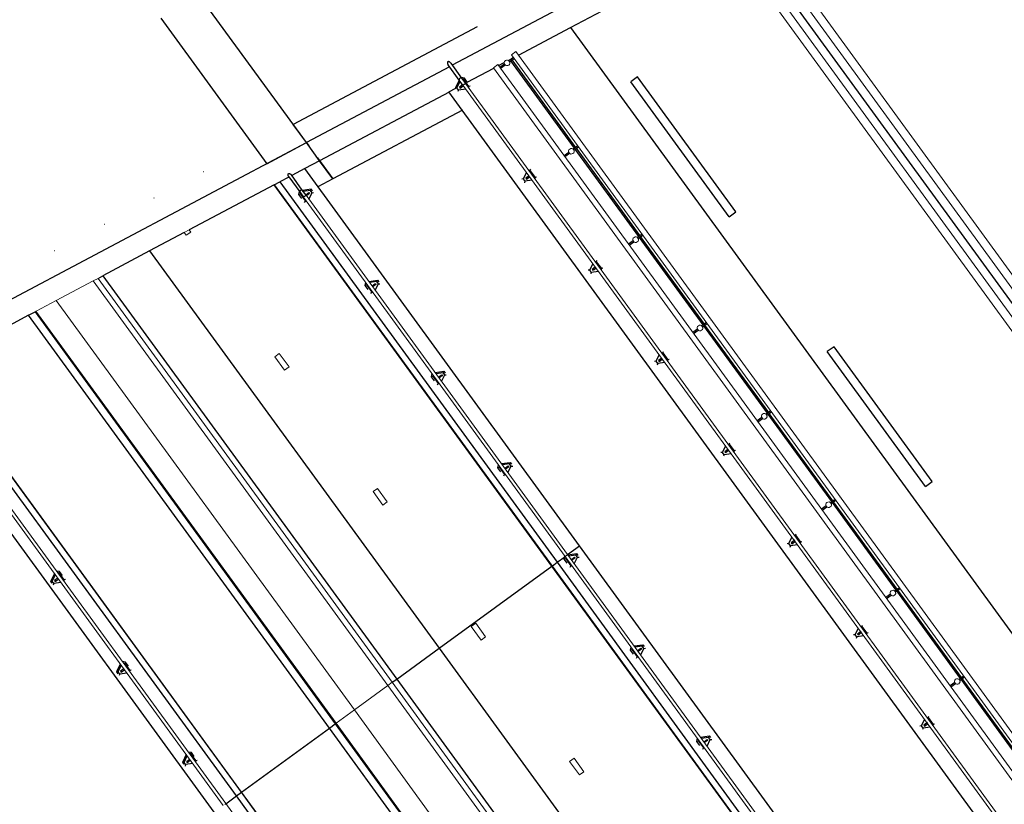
# Model space of a CAD drawing. Header units: metres. Extents: x 102781.1 to 102867.4, y 404261.5 to 404348.4.
# Tile 8 of 11: x 102797.4 to 102815.1, y 404318.9 to 404333. Entities that reach past the tile are written whole.
import ezdxf

# ---------------------------------------------------------------- set-up
doc = ezdxf.new("R2010")
doc.units = ezdxf.units.M
doc.layers.get('0').update_dxf_attribs({"color": 170})
for name, color, linetype, lineweight in [('N-CO-BC-BETONVORM-G', 170, 'Continuous', 25), ('N-CO-BC-BETONVORM-G-1', 170, 'Continuous', 25), ('N-CO-BC-BETONVORM-G-2', 170, 'Continuous', 18), ('N-CO-HC-HOUTVORM-G', 170, 'Continuous', 18), ('N-CO-KC-KUNSTSTOFVORM-G', 170, 'Continuous', 18), ('N-CO-SC-STAALVORM-G', 170, 'Continuous', 25), ('N-CO-SC-STAALVORM-G-2', 170, 'Continuous', 18)]:
    doc.layers.add(name, color=color, linetype=linetype, lineweight=lineweight)

# ---------------------------------------------------------------- blocks, each defined once
blk = doc.blocks.new('AG_SF_Dek - Dek-3897233-N_A_P_')
at = {"layer": 'N-CO-BC-BETONVORM-G-1'}
for p, q in [((-31.931, 3.453), (-31.915, 3.565)), ((-23.454, 3.453), (-23.454, 3.565)), ((-31.931, 3.451), (-32.176, 1.739)), ((-31.931, 3.453), (-23.454, 3.453)), ((-31.931, 3.452), (-31.931, 3.453)), ((-23.454, 3.451), (-31.931, 3.451)), ((-23.455, 0.941), (-23.454, 3.451)), ((-23.454, 3.453), (-16.753, 3.453)), ((-16.753, 3.451), (-23.454, 3.451)), ((-32.19, 1.639), (-32.29, 0.941)), ((-32.29, 0.941), (-32.424, 0)), ((-32.29, 0.941), (-23.455, 0.941)), ((-23.455, 0), (-23.455, 0.941)), ((-23.455, 0.941), (-16.753, 0.941)), ((-32.438, -0.099), (-32.424, 0)), ((-32.424, 0), (-23.455, 0)), ((-23.455, 0), (-16.754, 0)), ((-23.455, -0.099), (-23.455, 0)), ((-32.638, -1.497), (-32.62, -1.367)), ((-32.62, -1.367), (-32.617, -1.347)), ((-32.62, -1.367), (-23.456, -1.367)), ((-23.456, -1.497), (-23.456, -1.367)), ((-23.456, -1.367), (-16.755, -1.367)), ((-32.638, -1.497), (-32.917, -3.451)), ((-23.456, -1.497), (-32.638, -1.497)), ((-23.456, -1.497), (-32.638, -1.497)), ((-16.755, -1.497), (-23.456, -1.497)), ((-23.456, -3.451), (-23.456, -1.497)), ((-16.755, -1.497), (-23.456, -1.497)), ((-23.456, -3.451), (-32.917, -3.451)), ((-23.454, -3.453), (-32.917, -3.453)), ((-16.754, -3.451), (-23.456, -3.451)), ((-23.454, -3.565), (-23.454, -3.453)), ((-16.753, -3.453), (-23.454, -3.453))]:
    blk.add_line(p, q, dxfattribs=at)
at = {"layer": 'N-CO-BC-BETONVORM-G-2'}
for p, q in [((-32.453, -0.199), (-32.559, -0.941)), ((-23.455, -0.941), (-23.455, -0.199)), ((-32.559, -0.941), (-32.617, -1.347)), ((-32.559, -0.941), (-23.455, -0.941)), ((-23.455, -0.941), (-16.753, -0.941)), ((-23.454, -1.349), (-23.455, -0.941)), ((-32.617, -1.349), (-23.454, -1.349)), ((-23.454, -1.349), (-16.753, -1.349))]:
    blk.add_line(p, q, dxfattribs=at)
at = {"layer": 'N-CO-KC-KUNSTSTOFVORM-G'}
for p, q in [((-32.19, 1.639), (-32.176, 1.739)), ((-32.19, 1.639), (-32.129, 1.639)), ((-32.129, 1.739), (-32.176, 1.739)), ((-32.129, 1.739), (-32.129, 1.639)), ((-29.429, 1.639), (-29.429, 1.739)), ((-29.129, 1.739), (-29.429, 1.739)), ((-29.429, 1.639), (-29.129, 1.639)), ((-29.129, 1.739), (-29.129, 1.639)), ((-26.429, 1.639), (-26.429, 1.739)), ((-26.129, 1.739), (-26.429, 1.739)), ((-26.429, 1.639), (-26.129, 1.639)), ((-26.129, 1.739), (-26.129, 1.639)), ((-23.429, 1.739), (-23.129, 1.739)), ((-23.429, 1.639), (-23.429, 1.739)), ((-23.429, 1.639), (-23.129, 1.639)), ((-23.129, 1.739), (-23.129, 1.639)), ((-20.429, 1.739), (-20.129, 1.739)), ((-20.429, 1.639), (-20.429, 1.739)), ((-20.429, 1.639), (-20.129, 1.639)), ((-20.129, 1.739), (-20.129, 1.639)), ((-32.453, -0.199), (-32.438, -0.099)), ((-32.438, -0.099), (-23.455, -0.099)), ((-23.455, -0.099), (-16.754, -0.099)), ((-23.455, -0.199), (-23.455, -0.099)), ((-23.455, -0.199), (-32.453, -0.199)), ((-16.754, -0.199), (-23.455, -0.199))]:
    blk.add_line(p, q, dxfattribs=at)
at = {"layer": 'N-CO-SC-STAALVORM-G'}
for p, q in [((-31.844, 4.065), (-31.881, 3.804)), ((-23.455, 4.065), (-31.844, 4.065)), ((-23.455, 3.801), (-23.455, 4.065)), ((-16.754, 4.065), (-23.455, 4.065)), ((-31.889, 3.747), (-31.915, 3.565)), ((-23.455, 3.565), (-23.455, 3.735)), ((-31.915, 3.565), (-23.455, 3.565)), ((-23.455, 3.565), (-16.754, 3.565)), ((-23.455, -3.565), (-32.934, -3.565)), ((-23.455, -3.803), (-23.455, -3.565)), ((-16.754, -3.565), (-23.455, -3.565)), ((-33.005, -4.065), (-23.455, -4.065))]:
    blk.add_line(p, q, dxfattribs=at)
blk = doc.blocks.new('Railing - Leuningstijl_Links-V72-N_A_P_')
at = {"layer": 'N-CO-BC-BETONVORM-G-1'}
for p, q in [((-0.04, 0.088), (0, 0.128)), ((-0.015, 0.077), (-0.04, 0.088)), ((-0.04, -0.002), (-0.04, 0.088)), ((0.057, 0.113), (0.195, 0.04)), ((0.17, 0.025), (0.195, 0.04)), ((0.195, 0.04), (0.195, 0.032)), ((-0.04, -0.088), (-0.015, -0.077)), ((0.17, -0.025), (0.195, -0.04))]:
    blk.add_line(p, q, dxfattribs=at)
at = {"layer": 'N-CO-SC-STAALVORM-G'}
for p, q in [((0, 0.451), (0, 0.116)), ((0.057, 0.116), (0.057, 0.451)), ((0, 0.093), (-0.015, 0.077)), ((-0.015, 0.077), (-0.015, -0.077)), ((0, 0.116), (0, 0)), ((0.028, 0), (0, 0)), ((0.049, 0), (0.028, 0)), ((0.049, 0.01), (0.098, 0.01)), ((0.057, 0), (0.057, 0.116)), ((0.17, 0.025), (0.057, 0.085)), ((0.098, 0.01), (0.128, 0.01)), ((0.128, 0.01), (0.128, -0.01)), ((0.17, -0.025), (0.17, 0.025)), ((-0.015, -0.077), (0, -0.093)), ((0.098, -0.01), (0.049, -0.01)), ((0.057, -0.085), (0.17, -0.025)), ((0.128, -0.01), (0.098, -0.01))]:
    blk.add_line(p, q, dxfattribs=at)
for points, knots in [([(0, 0.451), (0, 0.453), (0, 0.457), (0.001, 0.463), (0.002, 0.47), (0.003, 0.474), (0.005, 0.478), (0.006, 0.482), (0.008, 0.485), (0.01, 0.488), (0.012, 0.491), (0.014, 0.493), (0.016, 0.495), (0.018, 0.497), (0.022, 0.499), (0.026, 0.5), (0.028, 0.5)], [0.5, 0.5, 0.5, 0.5, 0.5416667, 0.5833333, 0.625, 0.6666667, 0.6875, 0.7083333, 0.75, 0.7708333, 0.7916667, 0.8333333, 0.8541667, 0.875, 0.9166667, 1, 1, 1, 1]), ([(0.028, 0.5), (0.031, 0.5), (0.035, 0.499), (0.039, 0.497), (0.041, 0.495), (0.043, 0.493), (0.045, 0.491), (0.047, 0.488), (0.049, 0.485), (0.051, 0.482), (0.052, 0.478), (0.054, 0.474), (0.055, 0.47), (0.056, 0.463), (0.057, 0.457), (0.057, 0.453), (0.057, 0.451)], [0, 0, 0, 0, 0.0833333, 0.125, 0.1458333, 0.1666667, 0.2083333, 0.2291667, 0.25, 0.2916667, 0.3125, 0.3333333, 0.375, 0.4166667, 0.4583333, 0.5, 0.5, 0.5, 0.5]), ([(0, 0.116), (0, 0.116), (0, 0.118), (0.001, 0.12), (0.002, 0.122), (0.004, 0.124), (0.006, 0.126), (0.008, 0.127), (0.011, 0.129), (0.015, 0.13), (0.021, 0.132), (0.026, 0.132), (0.028, 0.132)], [0.5, 0.5, 0.5, 0.5, 0.5416667, 0.5833333, 0.625, 0.6666667, 0.7083333, 0.75, 0.7916667, 0.8333333, 0.9166667, 1, 1, 1, 1]), ([(0.028, 0.132), (0.031, 0.132), (0.036, 0.132), (0.042, 0.13), (0.046, 0.129), (0.049, 0.127), (0.051, 0.126), (0.053, 0.124), (0.055, 0.122), (0.056, 0.12), (0.057, 0.118), (0.057, 0.116), (0.057, 0.116)], [0, 0, 0, 0, 0.0833333, 0.1666667, 0.2083333, 0.25, 0.2916667, 0.3333333, 0.375, 0.4166667, 0.4583333, 0.5, 0.5, 0.5, 0.5])]:
    blk.add_open_spline(points, degree=3, knots=knots, dxfattribs=at)
blk = doc.blocks.new('Railing - Leuningstijl-V74-N_A_P_')
at = {"layer": 'N-CO-BC-BETONVORM-G-1'}
for p, q in [((-0.015, 0.077), (-0.04, 0.088)), ((0.17, 0.025), (0.195, 0.04)), ((-0.04, -0.088), (-0.015, -0.077)), ((0.17, -0.025), (0.195, -0.04))]:
    blk.add_line(p, q, dxfattribs=at)
at = {"layer": 'N-CO-SC-STAALVORM-G'}
for p, q in [((0, 0.093), (-0.015, 0.077)), ((-0.015, 0.077), (-0.015, -0.077)), ((0.049, 0.01), (0.098, 0.01)), ((0.17, 0.025), (0.057, 0.085)), ((0.098, 0.01), (0.128, 0.01)), ((0.128, 0.01), (0.128, -0.01)), ((0.17, -0.025), (0.17, 0.025)), ((-0.015, -0.077), (0, -0.093)), ((0.098, -0.01), (0.049, -0.01)), ((0.057, -0.085), (0.17, -0.025)), ((0.128, -0.01), (0.098, -0.01))]:
    blk.add_line(p, q, dxfattribs=at)
blk = doc.blocks.new('Railing - Leuningstijl-V75-N_A_P_')
at = {"layer": 'N-CO-BC-BETONVORM-G-1'}
for p, q in [((-0.015, 0.077), (-0.04, 0.088)), ((0.17, 0.025), (0.195, 0.04)), ((-0.04, -0.088), (-0.015, -0.077)), ((0.17, -0.025), (0.195, -0.04))]:
    blk.add_line(p, q, dxfattribs=at)
at = {"layer": 'N-CO-SC-STAALVORM-G'}
for p, q in [((0, 0.093), (-0.015, 0.077)), ((-0.015, 0.077), (-0.015, -0.077)), ((0.049, 0.01), (0.098, 0.01)), ((0.17, 0.025), (0.057, 0.085)), ((0.098, 0.01), (0.128, 0.01)), ((0.128, 0.01), (0.128, -0.01)), ((0.17, -0.025), (0.17, 0.025)), ((-0.015, -0.077), (0, -0.093)), ((0.098, -0.01), (0.049, -0.01)), ((0.057, -0.085), (0.17, -0.025)), ((0.128, -0.01), (0.098, -0.01))]:
    blk.add_line(p, q, dxfattribs=at)
blk = doc.blocks.new('Railing - Leuningstijl-V76-N_A_P_')
at = {"layer": 'N-CO-BC-BETONVORM-G-1'}
for p, q in [((-0.015, 0.077), (-0.04, 0.088)), ((0.17, 0.025), (0.195, 0.04)), ((-0.04, -0.088), (-0.015, -0.077)), ((0.17, -0.025), (0.195, -0.04))]:
    blk.add_line(p, q, dxfattribs=at)
at = {"layer": 'N-CO-SC-STAALVORM-G'}
for p, q in [((0, 0.093), (-0.015, 0.077)), ((-0.015, 0.077), (-0.015, -0.077)), ((0.049, 0.01), (0.098, 0.01)), ((0.17, 0.025), (0.057, 0.085)), ((0.098, 0.01), (0.128, 0.01)), ((0.128, 0.01), (0.128, -0.01)), ((0.17, -0.025), (0.17, 0.025)), ((-0.015, -0.077), (0, -0.093)), ((0.098, -0.01), (0.049, -0.01)), ((0.057, -0.085), (0.17, -0.025)), ((0.128, -0.01), (0.098, -0.01))]:
    blk.add_line(p, q, dxfattribs=at)
blk = doc.blocks.new('Railing - Leuningstijl-V77-N_A_P_')
at = {"layer": 'N-CO-BC-BETONVORM-G-1'}
for p, q in [((-0.015, 0.077), (-0.04, 0.088)), ((0.17, 0.025), (0.195, 0.04)), ((-0.04, -0.088), (-0.015, -0.077)), ((0.17, -0.025), (0.195, -0.04))]:
    blk.add_line(p, q, dxfattribs=at)
at = {"layer": 'N-CO-SC-STAALVORM-G'}
for p, q in [((0, 0.093), (-0.015, 0.077)), ((-0.015, 0.077), (-0.015, -0.077)), ((0.049, 0.01), (0.098, 0.01)), ((0.17, 0.025), (0.057, 0.085)), ((0.098, 0.01), (0.128, 0.01)), ((0.128, 0.01), (0.128, -0.01)), ((0.17, -0.025), (0.17, 0.025)), ((-0.015, -0.077), (0, -0.093)), ((0.098, -0.01), (0.049, -0.01)), ((0.057, -0.085), (0.17, -0.025)), ((0.128, -0.01), (0.098, -0.01))]:
    blk.add_line(p, q, dxfattribs=at)
blk = doc.blocks.new('Railing - Leuningstijl-V78-N_A_P_')
at = {"layer": 'N-CO-BC-BETONVORM-G-1'}
for p, q in [((-0.015, 0.077), (-0.04, 0.088)), ((0.17, 0.025), (0.195, 0.04)), ((-0.04, -0.088), (-0.015, -0.077)), ((0.17, -0.025), (0.195, -0.04))]:
    blk.add_line(p, q, dxfattribs=at)
at = {"layer": 'N-CO-SC-STAALVORM-G'}
for p, q in [((-0.002, 0.09), (-0.015, 0.077)), ((-0.015, 0.077), (-0.015, -0.077)), ((0.049, 0.01), (0.098, 0.01)), ((0.17, 0.025), (0.057, 0.085)), ((0.098, 0.01), (0.128, 0.01)), ((0.128, 0.01), (0.128, -0.01)), ((0.17, -0.025), (0.17, 0.025)), ((-0.015, -0.077), (0, -0.093)), ((0.098, -0.01), (0.049, -0.01)), ((0.057, -0.085), (0.17, -0.025)), ((0.128, -0.01), (0.098, -0.01))]:
    blk.add_line(p, q, dxfattribs=at)
blk = doc.blocks.new('Railing - Leuningstijl-V79-N_A_P_')
at = {"layer": 'N-CO-BC-BETONVORM-G-1'}
for p, q in [((-0.015, 0.077), (-0.04, 0.088)), ((0.17, 0.025), (0.195, 0.04)), ((-0.04, -0.088), (-0.015, -0.077)), ((0.17, -0.025), (0.195, -0.04))]:
    blk.add_line(p, q, dxfattribs=at)
at = {"layer": 'N-CO-SC-STAALVORM-G'}
for p, q in [((0, 0.093), (-0.015, 0.077)), ((-0.015, 0.077), (-0.015, -0.077)), ((0.049, 0.01), (0.098, 0.01)), ((0.17, 0.025), (0.057, 0.085)), ((0.098, 0.01), (0.128, 0.01)), ((0.128, 0.01), (0.128, -0.01)), ((0.17, -0.025), (0.17, 0.025)), ((-0.015, -0.077), (0, -0.093)), ((0.098, -0.01), (0.049, -0.01)), ((0.057, -0.085), (0.17, -0.025)), ((0.128, -0.01), (0.098, -0.01))]:
    blk.add_line(p, q, dxfattribs=at)
blk = doc.blocks.new('Railing - Leuningstijl-V80-N_A_P_')
at = {"layer": 'N-CO-BC-BETONVORM-G-1'}
for p, q in [((-0.015, 0.077), (-0.04, 0.088)), ((0.17, 0.025), (0.195, 0.04)), ((-0.04, -0.088), (-0.015, -0.077)), ((0.17, -0.025), (0.195, -0.04))]:
    blk.add_line(p, q, dxfattribs=at)
at = {"layer": 'N-CO-SC-STAALVORM-G'}
for p, q in [((0, 0.093), (-0.015, 0.077)), ((-0.015, 0.077), (-0.015, -0.077)), ((0.049, 0.01), (0.098, 0.01)), ((0.17, 0.025), (0.057, 0.085)), ((0.098, 0.01), (0.128, 0.01)), ((0.128, 0.01), (0.128, -0.01)), ((0.17, -0.025), (0.17, 0.025)), ((-0.015, -0.077), (0, -0.093)), ((0.098, -0.01), (0.049, -0.01)), ((0.057, -0.085), (0.17, -0.025)), ((0.128, -0.01), (0.098, -0.01))]:
    blk.add_line(p, q, dxfattribs=at)
blk = doc.blocks.new('Railing - Railing-4101451-N_A_P_')
at = {"layer": 'N-CO-SC-STAALVORM-G-2'}
for p, q in [((-1.694, 20.482), (-66.543, 20.482)), ((-66.543, 20.434), (-66.543, 20.482)), ((-66.543, 20.425), (-1.694, 20.425))]:
    blk.add_line(p, q, dxfattribs=at)
at = {"extrusion": (0, 0, -1), "zscale": -1, "rotation": 270.0000000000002}
for name, p in [('Railing - Leuningstijl_Links-V72-N_A_P_', (66.543, 20.482)), ('Railing - Leuningstijl-V74-N_A_P_', (64.516, 20.482)), ('Railing - Leuningstijl-V75-N_A_P_', (62.49, 20.482)), ('Railing - Leuningstijl-V76-N_A_P_', (60.463, 20.482)), ('Railing - Leuningstijl-V77-N_A_P_', (58.437, 20.482)), ('Railing - Leuningstijl-V78-N_A_P_', (56.41, 20.482)), ('Railing - Leuningstijl-V79-N_A_P_', (54.384, 20.482)), ('Railing - Leuningstijl-V80-N_A_P_', (52.357, 20.482))]:
    blk.add_blockref(name, p, dxfattribs=at)
blk = doc.blocks.new('Railing - Leuningstijl-V104-N_A_P_')
at = {"layer": 'N-CO-BC-BETONVORM-G-1'}
for p, q in [((-0.04, 0.088), (0, 0.128)), ((-0.015, 0.077), (-0.04, 0.088)), ((-0.04, 0), (-0.04, 0.088)), ((0.057, 0.113), (0.195, 0.04)), ((0.17, 0.025), (0.195, 0.04)), ((0.195, 0.04), (0.195, 0)), ((-0.04, -0.088), (-0.015, -0.077)), ((0.17, -0.025), (0.195, -0.04))]:
    blk.add_line(p, q, dxfattribs=at)
at = {"layer": 'N-CO-SC-STAALVORM-G'}
for p, q in [((0, 0.093), (-0.015, 0.077)), ((-0.015, 0.077), (-0.015, -0.077)), ((0.17, 0.025), (0.057, 0.085)), ((0.057, 0.01), (0.098, 0.01)), ((0.098, 0.01), (0.128, 0.01)), ((0.128, 0.01), (0.128, -0.01)), ((0.17, -0.025), (0.17, 0.025)), ((-0.015, -0.077), (0, -0.093)), ((0.098, -0.01), (0.057, -0.01)), ((0.057, -0.085), (0.17, -0.025)), ((0.128, -0.01), (0.098, -0.01))]:
    blk.add_line(p, q, dxfattribs=at)
blk = doc.blocks.new('Railing - Leuningstijl-V105-N_A_P_')
at = {"layer": 'N-CO-BC-BETONVORM-G-1'}
for p, q in [((-0.04, 0.088), (0, 0.128)), ((-0.015, 0.077), (-0.04, 0.088)), ((-0.04, 0), (-0.04, 0.088)), ((0.057, 0.114), (0.195, 0.04)), ((0.17, 0.025), (0.195, 0.04)), ((0.195, 0.04), (0.195, 0)), ((-0.04, -0.088), (-0.015, -0.077)), ((0.17, -0.025), (0.195, -0.04))]:
    blk.add_line(p, q, dxfattribs=at)
at = {"layer": 'N-CO-SC-STAALVORM-G'}
for p, q in [((0, 0.093), (-0.015, 0.077)), ((-0.015, 0.077), (-0.015, -0.077)), ((0.17, 0.025), (0.057, 0.085)), ((0.057, 0.01), (0.098, 0.01)), ((0.098, 0.01), (0.128, 0.01)), ((0.128, 0.01), (0.128, -0.01)), ((0.17, -0.025), (0.17, 0.025)), ((-0.015, -0.077), (0, -0.093)), ((0.098, -0.01), (0.057, -0.01)), ((0.057, -0.085), (0.17, -0.025)), ((0.128, -0.01), (0.098, -0.01))]:
    blk.add_line(p, q, dxfattribs=at)
blk = doc.blocks.new('Railing - Leuningstijl-V106-N_A_P_')
at = {"layer": 'N-CO-BC-BETONVORM-G-1'}
for p, q in [((-0.04, 0.088), (0, 0.128)), ((-0.015, 0.077), (-0.04, 0.088)), ((-0.04, 0), (-0.04, 0.088)), ((0.057, 0.114), (0.195, 0.04)), ((0.17, 0.025), (0.195, 0.04)), ((0.195, 0.04), (0.195, 0)), ((-0.04, -0.088), (-0.015, -0.077)), ((0.17, -0.025), (0.195, -0.04))]:
    blk.add_line(p, q, dxfattribs=at)
at = {"layer": 'N-CO-SC-STAALVORM-G'}
for p, q in [((0, 0.093), (-0.015, 0.077)), ((-0.015, 0.077), (-0.015, -0.077)), ((0.17, 0.025), (0.057, 0.085)), ((0.057, 0.01), (0.098, 0.01)), ((0.098, 0.01), (0.128, 0.01)), ((0.128, 0.01), (0.128, -0.01)), ((0.17, -0.025), (0.17, 0.025)), ((-0.015, -0.077), (0, -0.093)), ((0.098, -0.01), (0.057, -0.01)), ((0.057, -0.085), (0.17, -0.025)), ((0.128, -0.01), (0.098, -0.01))]:
    blk.add_line(p, q, dxfattribs=at)
blk = doc.blocks.new('Railing - Railing-4122559-N_A_P_')
at = {"layer": 'N-CO-SC-STAALVORM-G-2'}
for p, q in [((-58.612, 9.38), (-67.679, 9.38)), ((-67.679, 9.323), (-58.612, 9.323)), ((-51.911, 9.38), (-58.612, 9.38))]:
    blk.add_line(p, q, dxfattribs=at)
blk.add_ellipse((-58.612, 9.351), major_axis=(0, 0.0285), ratio=0.020727, start_param=0, end_param=1.308993, dxfattribs=at)
at = {"extrusion": (0, 0, -1), "zscale": -1, "rotation": 270.0000000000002}
for name, p in [('Railing - Leuningstijl-V104-N_A_P_', (63.654, 9.38)), ('Railing - Leuningstijl-V105-N_A_P_', (61.641, 9.38)), ('Railing - Leuningstijl-V106-N_A_P_', (59.629, 9.38))]:
    blk.add_blockref(name, p, dxfattribs=at)
blk = doc.blocks.new('AG_SF_Dek rijbaan - AG_SF_Dek rijbaan-3757014-N_A_P_')
at = {"layer": 'N-CO-BC-BETONVORM-G-1'}
for p, q in [((0, 64.848), (0, 0)), ((3.5, -0.5), (3.5, 64.349)), ((5.95, 63.998), (5.95, -0.85)), ((4.696, 15.048), (4.696, 13.103)), ((4.72, 15.048), (4.72, 13.103)), ((4.696, 13.084), (4.696, 11.139)), ((4.72, 13.084), (4.72, 11.139)), ((4.696, 11.12), (4.696, 9.174)), ((4.72, 11.12), (4.72, 9.174)), ((3.2, 9.926), (3.05, 9.926)), ((3.05, 9.926), (3.05, 6.926)), ((3.2, 9.926), (3.2, 6.926)), ((4.696, 9.155), (4.696, 7.21)), ((4.72, 9.155), (4.72, 7.21)), ((4.696, 7.191), (4.696, 5.246)), ((4.72, 7.191), (4.72, 5.246)), ((3.05, 6.926), (3.2, 6.926)), ((4.696, 5.226), (4.696, 3.281)), ((4.72, 5.226), (4.72, 3.281)), ((3.2, 3.926), (3.05, 3.926)), ((3.05, 3.926), (3.05, 0.926)), ((3.2, 3.926), (3.2, 0.926)), ((4.696, 3.262), (4.696, 1.317)), ((4.72, 3.262), (4.72, 1.317)), ((4.696, 1.298), (4.696, -0.647)), ((4.72, 1.298), (4.72, -0.647)), ((3.05, 0.926), (3.2, 0.926)), ((3.5, -0.5), (0.3, -0.043)), ((4.55, -0.65), (3.5, -0.5)), ((4.696, -0.671), (4.67, -0.667)), ((4.696, -0.667), (4.696, -0.671)), ((4.72, -0.674), (4.696, -0.671)), ((4.72, -0.667), (4.72, -0.674)), ((4.756, -0.679), (4.72, -0.674)), ((4.95, -0.707), (4.837, -0.691)), ((5.581, -0.797), (5.05, -0.721)), ((5.95, -0.85), (5.815, -0.831))]:
    blk.add_line(p, q, dxfattribs=at)
at = {"layer": 'N-CO-HC-HOUTVORM-G'}
for p, q in [((4.55, 64.218), (4.55, -0.731)), ((4.65, 64.218), (4.65, -0.731)), ((4.95, -0.731), (4.95, 64.218)), ((5.05, -0.731), (5.05, 64.218)), ((4.65, -0.731), (4.55, -0.731)), ((5.05, -0.731), (4.95, -0.731))]:
    blk.add_line(p, q, dxfattribs=at)
for centre, start, end in [((4.8, 13.094), 90, 180), ((4.8, 13.094), 0, 90), ((4.8, 13.094), 180, 270), ((4.8, 13.094), 270, 0), ((4.8, 11.129), 90, 180), ((4.8, 11.129), 0, 90), ((4.8, 11.129), 270, 0), ((4.8, 9.165), 90, 180), ((4.8, 9.165), 0, 90), ((4.8, 9.165), 180, 270), ((4.8, 9.165), 270, 0), ((4.8, 7.2), 180, 270), ((4.8, 7.2), 270, 0), ((4.8, 5.236), 180, 270), ((4.8, 5.236), 270, 0), ((4.8, 3.272), 90, 180), ((4.8, 3.272), 180, 270), ((4.8, 3.272), 360, 90), ((4.8, 3.272), 270, 0), ((4.8, 1.307), 90, 180), ((4.8, 1.307), 180, 270), ((4.8, 1.307), 360, 90), ((4.8, 1.307), 270, 0), ((4.8, -0.657), 90, 180), ((4.8, -0.657), 180, 270), ((4.8, -0.657), 360, 90), ((4.8, -0.657), 270, 0)]:
    blk.add_arc(centre, 0.05, start, end, dxfattribs=at)
for centre, major_axis, start_param, end_param in [((4.8, 11.129), (-0.0191, 0.0462), 1.178091, 2.748887), ((4.8, 7.2), (0.0061, 0.0496), 0.122489, 1.693286), ((4.8, 7.2), (0.0292, 0.0406), 5.336912, 6.907708), ((4.8, 5.236), (0, 0.05), 0, 1.570796), ((4.8, 5.236), (0.0191, 0.0462), 5.105091, 6.675888)]:
    blk.add_ellipse(centre, major_axis=major_axis, ratio=1, start_param=start_param, end_param=end_param, dxfattribs=at)
at = {"layer": 'N-CO-KC-KUNSTSTOFVORM-G'}
for p, q in [((-0.3, 64.891), (-0.3, 0.043)), ((-0.15, 64.87), (-0.15, 0.021)), ((0.15, 64.827), (0.15, -0.021)), ((0.3, 64.806), (0.3, -0.043))]:
    blk.add_line(p, q, dxfattribs=at)
at = {"layer": 'N-CO-SC-STAALVORM-G'}
for p, q in [((4.554, 13.104), (4.55, 13.104)), ((4.752, 13.104), (4.65, 13.104)), ((4.95, 13.104), (4.849, 13.104)), ((5.05, 13.104), (5.05, 13.104)), ((4.55, 13.084), (4.554, 13.084)), ((4.65, 13.084), (4.752, 13.084)), ((4.849, 13.084), (4.95, 13.084)), ((5.05, 13.084), (5.05, 13.084)), ((4.554, 11.139), (4.55, 11.139)), ((4.55, 11.119), (4.554, 11.119)), ((4.752, 11.139), (4.65, 11.139)), ((4.65, 11.119), (4.752, 11.119)), ((4.95, 11.139), (4.849, 11.139)), ((4.849, 11.119), (4.95, 11.119)), ((5.05, 11.139), (5.05, 11.139)), ((5.05, 11.119), (5.05, 11.119)), ((4.554, 9.175), (4.55, 9.175)), ((4.55, 9.155), (4.554, 9.155)), ((4.752, 9.175), (4.65, 9.175)), ((4.65, 9.155), (4.752, 9.155)), ((4.95, 9.175), (4.849, 9.175)), ((4.849, 9.155), (4.95, 9.155)), ((5.05, 9.175), (5.05, 9.175)), ((5.05, 9.155), (5.05, 9.155)), ((4.554, 7.21), (4.55, 7.21)), ((4.55, 7.19), (4.554, 7.19)), ((4.752, 7.21), (4.65, 7.21)), ((4.65, 7.19), (4.752, 7.19)), ((4.95, 7.21), (4.849, 7.21)), ((4.849, 7.19), (4.95, 7.19)), ((5.05, 7.21), (5.05, 7.21)), ((5.05, 7.19), (5.05, 7.19)), ((4.554, 5.246), (4.55, 5.246)), ((4.55, 5.226), (4.554, 5.226)), ((4.752, 5.246), (4.65, 5.246)), ((4.65, 5.226), (4.752, 5.226)), ((4.95, 5.246), (4.849, 5.246)), ((4.849, 5.226), (4.95, 5.226)), ((5.05, 5.246), (5.05, 5.246)), ((5.05, 5.226), (5.05, 5.226)), ((4.554, 3.282), (4.55, 3.282)), ((4.55, 3.262), (4.554, 3.262)), ((4.752, 3.282), (4.65, 3.282)), ((4.65, 3.262), (4.752, 3.262)), ((4.95, 3.282), (4.849, 3.282)), ((4.849, 3.262), (4.95, 3.262)), ((5.05, 3.282), (5.05, 3.282)), ((5.05, 3.262), (5.05, 3.262)), ((4.554, 1.317), (4.55, 1.317)), ((4.55, 1.297), (4.554, 1.297)), ((4.752, 1.317), (4.65, 1.317)), ((4.65, 1.297), (4.752, 1.297)), ((4.95, 1.317), (4.849, 1.317)), ((4.849, 1.297), (4.95, 1.297)), ((5.05, 1.317), (5.05, 1.317)), ((5.05, 1.297), (5.05, 1.297)), ((4.554, -0.647), (4.55, -0.647)), ((4.55, -0.667), (4.554, -0.667)), ((4.752, -0.647), (4.65, -0.647)), ((4.65, -0.667), (4.752, -0.667)), ((4.95, -0.647), (4.849, -0.647)), ((4.849, -0.667), (4.95, -0.667)), ((5.05, -0.647), (5.05, -0.647)), ((5.05, -0.667), (5.05, -0.667))]:
    blk.add_line(p, q, dxfattribs=at)
blk = doc.blocks.new('Railing - Leuningstijl_Links-V123-N_A_P_')
at = {"layer": 'N-CO-BC-BETONVORM-G-1'}
for p, q in [((-0.04, 0.088), (0, 0.128)), ((-0.015, 0.077), (-0.04, 0.088)), ((-0.04, 0), (-0.04, 0.088)), ((0.057, 0.113), (0.195, 0.04)), ((0.17, 0.025), (0.195, 0.04)), ((0.195, 0.04), (0.195, 0)), ((-0.04, -0.088), (-0.015, -0.077)), ((0.17, -0.025), (0.195, -0.04))]:
    blk.add_line(p, q, dxfattribs=at)
at = {"layer": 'N-CO-SC-STAALVORM-G'}
for p, q in [((0, 0.451), (0, 0.116)), ((0.057, 0.116), (0.057, 0.451)), ((0, 0.093), (-0.015, 0.077)), ((-0.015, 0.077), (-0.015, -0.077)), ((0, 0.116), (0, 0)), ((0.049, 0.01), (0.098, 0.01)), ((0.057, 0), (0.057, 0.116)), ((0.17, 0.025), (0.057, 0.085)), ((0.098, 0.01), (0.128, 0.01)), ((0.128, 0.01), (0.128, -0.01)), ((0.17, -0.025), (0.17, 0.025)), ((-0.015, -0.077), (0, -0.093)), ((0.098, -0.01), (0.057, -0.01)), ((0.057, -0.085), (0.17, -0.025)), ((0.128, -0.01), (0.098, -0.01))]:
    blk.add_line(p, q, dxfattribs=at)
for points, knots in [([(0, 0.451), (0, 0.453), (0, 0.457), (0.001, 0.463), (0.002, 0.47), (0.003, 0.474), (0.005, 0.478), (0.006, 0.482), (0.008, 0.485), (0.01, 0.488), (0.012, 0.491), (0.014, 0.493), (0.016, 0.495), (0.018, 0.497), (0.022, 0.499), (0.026, 0.5), (0.028, 0.5)], [0.5, 0.5, 0.5, 0.5, 0.5416667, 0.5833333, 0.625, 0.6666667, 0.6875, 0.7083333, 0.75, 0.7708333, 0.7916667, 0.8333333, 0.8541667, 0.875, 0.9166667, 1, 1, 1, 1]), ([(0.028, 0.5), (0.031, 0.5), (0.035, 0.499), (0.039, 0.497), (0.041, 0.495), (0.043, 0.493), (0.045, 0.491), (0.047, 0.488), (0.049, 0.485), (0.051, 0.482), (0.052, 0.478), (0.054, 0.474), (0.055, 0.47), (0.056, 0.463), (0.057, 0.457), (0.057, 0.453), (0.057, 0.451)], [0, 0, 0, 0, 0.0833333, 0.125, 0.1458333, 0.1666667, 0.2083333, 0.2291667, 0.25, 0.2916667, 0.3125, 0.3333333, 0.375, 0.4166667, 0.4583333, 0.5, 0.5, 0.5, 0.5]), ([(0, 0.116), (0, 0.116), (0, 0.118), (0.001, 0.119), (0.001, 0.12)], [0.5, 0.5, 0.5, 0.5, 0.54166667, 0.57721288, 0.57721288, 0.57721288, 0.57721288]), ([(0.001, 0.12), (0.001, 0.121), (0.002, 0.122), (0.004, 0.124), (0.006, 0.126), (0.008, 0.127), (0.011, 0.129), (0.015, 0.13), (0.021, 0.132), (0.026, 0.132), (0.028, 0.132)], [0.5833333, 0.5833333, 0.5833333, 0.5833333, 0.625, 0.6666667, 0.7083333, 0.75, 0.7916667, 0.8333333, 0.9166667, 1, 1, 1, 1]), ([(0.028, 0.132), (0.031, 0.132), (0.036, 0.132), (0.042, 0.13), (0.046, 0.129), (0.049, 0.127), (0.051, 0.126), (0.053, 0.124), (0.055, 0.122), (0.056, 0.121), (0.056, 0.12)], [0, 0, 0, 0, 0.0833333, 0.1666667, 0.2083333, 0.25, 0.2916667, 0.3333333, 0.375, 0.4166667, 0.4166667, 0.4166667, 0.4166667]), ([(0.056, 0.12), (0.056, 0.119), (0.057, 0.118), (0.057, 0.116), (0.057, 0.116)], [0.42278712, 0.42278712, 0.42278712, 0.42278712, 0.45833333, 0.5, 0.5, 0.5, 0.5])]:
    blk.add_open_spline(points, degree=3, knots=knots, dxfattribs=at)
blk = doc.blocks.new('Railing - Leuningstijl-V125-N_A_P_')
at = {"layer": 'N-CO-BC-BETONVORM-G-1'}
for p, q in [((-0.04, 0.088), (0, 0.128)), ((-0.015, 0.077), (-0.04, 0.088)), ((-0.04, 0), (-0.04, 0.088)), ((0.057, 0.113), (0.195, 0.04)), ((0.17, 0.025), (0.195, 0.04)), ((0.195, 0.04), (0.195, 0)), ((-0.04, -0.088), (-0.015, -0.077)), ((0.17, -0.025), (0.195, -0.04))]:
    blk.add_line(p, q, dxfattribs=at)
at = {"layer": 'N-CO-SC-STAALVORM-G'}
for p, q in [((0, 0.093), (-0.015, 0.077)), ((-0.015, 0.077), (-0.015, -0.077)), ((0.17, 0.025), (0.057, 0.085)), ((0.057, 0.01), (0.098, 0.01)), ((0.098, 0.01), (0.128, 0.01)), ((0.128, 0.01), (0.128, -0.01)), ((0.17, -0.025), (0.17, 0.025)), ((-0.015, -0.077), (0, -0.093)), ((0.098, -0.01), (0.057, -0.01)), ((0.057, -0.085), (0.17, -0.025)), ((0.128, -0.01), (0.098, -0.01))]:
    blk.add_line(p, q, dxfattribs=at)
blk = doc.blocks.new('Railing - Leuningstijl-V126-N_A_P_')
at = {"layer": 'N-CO-BC-BETONVORM-G-1'}
for p, q in [((-0.04, 0.088), (0, 0.128)), ((-0.015, 0.077), (-0.04, 0.088)), ((-0.04, 0), (-0.04, 0.088)), ((0.057, 0.114), (0.195, 0.04)), ((0.17, 0.025), (0.195, 0.04)), ((0.195, 0.04), (0.195, 0)), ((-0.04, -0.088), (-0.015, -0.077)), ((0.17, -0.025), (0.195, -0.04))]:
    blk.add_line(p, q, dxfattribs=at)
at = {"layer": 'N-CO-SC-STAALVORM-G'}
for p, q in [((0, 0.093), (-0.015, 0.077)), ((-0.015, 0.077), (-0.015, -0.077)), ((0.17, 0.025), (0.057, 0.085)), ((0.057, 0.01), (0.098, 0.01)), ((0.098, 0.01), (0.128, 0.01)), ((0.128, 0.01), (0.128, -0.01)), ((0.17, -0.025), (0.17, 0.025)), ((-0.015, -0.077), (0, -0.093)), ((0.098, -0.01), (0.057, -0.01)), ((0.057, -0.085), (0.17, -0.025)), ((0.128, -0.01), (0.098, -0.01))]:
    blk.add_line(p, q, dxfattribs=at)
blk = doc.blocks.new('Railing - Leuningstijl-V127-N_A_P_')
at = {"layer": 'N-CO-BC-BETONVORM-G-1'}
for p, q in [((-0.04, 0.088), (0, 0.128)), ((-0.015, 0.077), (-0.04, 0.088)), ((-0.04, 0), (-0.04, 0.088)), ((0.057, 0.113), (0.195, 0.04)), ((0.17, 0.025), (0.195, 0.04)), ((0.195, 0.04), (0.195, 0)), ((-0.04, -0.088), (-0.015, -0.077)), ((0.17, -0.025), (0.195, -0.04))]:
    blk.add_line(p, q, dxfattribs=at)
at = {"layer": 'N-CO-SC-STAALVORM-G'}
for p, q in [((0, 0.093), (-0.015, 0.077)), ((-0.015, 0.077), (-0.015, -0.077)), ((0.17, 0.025), (0.057, 0.085)), ((0.057, 0.01), (0.098, 0.01)), ((0.098, 0.01), (0.128, 0.01)), ((0.128, 0.01), (0.128, -0.01)), ((0.17, -0.025), (0.17, 0.025)), ((-0.015, -0.077), (0, -0.093)), ((0.098, -0.01), (0.057, -0.01)), ((0.057, -0.085), (0.17, -0.025)), ((0.128, -0.01), (0.098, -0.01))]:
    blk.add_line(p, q, dxfattribs=at)
blk = doc.blocks.new('Railing - Leuningstijl-V128-N_A_P_')
at = {"layer": 'N-CO-BC-BETONVORM-G-1'}
for p, q in [((-0.04, 0.088), (0, 0.128)), ((-0.015, 0.077), (-0.04, 0.088)), ((-0.04, 0), (-0.04, 0.088)), ((0.057, 0.113), (0.195, 0.04)), ((0.17, 0.025), (0.195, 0.04)), ((0.195, 0.04), (0.195, 0)), ((-0.04, -0.088), (-0.015, -0.077)), ((0.17, -0.025), (0.195, -0.04))]:
    blk.add_line(p, q, dxfattribs=at)
at = {"layer": 'N-CO-SC-STAALVORM-G'}
for p, q in [((0, 0.093), (-0.015, 0.077)), ((-0.015, 0.077), (-0.015, -0.077)), ((0.17, 0.025), (0.057, 0.085)), ((0.057, 0.01), (0.098, 0.01)), ((0.098, 0.01), (0.128, 0.01)), ((0.128, 0.01), (0.128, -0.01)), ((0.17, -0.025), (0.17, 0.025)), ((-0.015, -0.077), (0, -0.093)), ((0.098, -0.01), (0.057, -0.01)), ((0.057, -0.085), (0.17, -0.025)), ((0.128, -0.01), (0.098, -0.01))]:
    blk.add_line(p, q, dxfattribs=at)
blk = doc.blocks.new('Railing - Leuningstijl-V129-N_A_P_')
at = {"layer": 'N-CO-BC-BETONVORM-G-1'}
for p, q in [((-0.04, 0.088), (0, 0.128)), ((-0.015, 0.077), (-0.04, 0.088)), ((-0.04, 0), (-0.04, 0.088)), ((0.057, 0.114), (0.195, 0.04)), ((0.17, 0.025), (0.195, 0.04)), ((0.195, 0.04), (0.195, 0)), ((-0.04, -0.088), (-0.015, -0.077)), ((0.17, -0.025), (0.195, -0.04))]:
    blk.add_line(p, q, dxfattribs=at)
at = {"layer": 'N-CO-SC-STAALVORM-G'}
for p, q in [((0, 0.093), (-0.015, 0.077)), ((-0.015, 0.077), (-0.015, -0.077)), ((0.17, 0.025), (0.057, 0.085)), ((0.057, 0.01), (0.098, 0.01)), ((0.098, 0.01), (0.128, 0.01)), ((0.128, 0.01), (0.128, -0.01)), ((0.17, -0.025), (0.17, 0.025)), ((-0.015, -0.077), (0, -0.093)), ((0.098, -0.01), (0.057, -0.01)), ((0.057, -0.085), (0.17, -0.025)), ((0.128, -0.01), (0.098, -0.01))]:
    blk.add_line(p, q, dxfattribs=at)
blk = doc.blocks.new('Railing - Railing-4187248-N_A_P_')
at = {"layer": 'N-CO-SC-STAALVORM-G-2'}
for p, q in [((-58.615, 16.983), (-66.603, 16.983)), ((-66.603, 16.926), (-58.615, 16.926)), ((-51.914, 16.983), (-58.615, 16.983)), ((-58.615, 16.926), (-51.914, 16.926))]:
    blk.add_line(p, q, dxfattribs=at)
at = {"layer": 'N-CO-SC-STAALVORM-G-2', "flags": 128}
blk.add_lwpolyline([(-66.603, 16.926), (-66.603, 16.927), (-66.603, 16.93), (-66.603, 16.935), (-66.603, 16.941), (-66.603, 16.948), (-66.603, 16.955), (-66.603, 16.962), (-66.603, 16.969), (-66.603, 16.975), (-66.603, 16.98), (-66.603, 16.982), (-66.603, 16.983)], dxfattribs=at)
at = {"layer": 'N-CO-SC-STAALVORM-G-2'}
for start_param, end_param in [(0, 1.308993), (1.308997, 1.832596), (1.832599, 3.141593)]:
    blk.add_ellipse((-58.615, 16.955), major_axis=(0, 0.0285), ratio=0.020727, start_param=start_param, end_param=end_param, dxfattribs=at)
at = {"rotation": 89.99999999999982}
for name, p in [('Railing - Leuningstijl_Links-V123-N_A_P_', (-66.603, 16.926)), ('Railing - Leuningstijl-V125-N_A_P_', (-64.576, 16.926)), ('Railing - Leuningstijl-V125-N_A_P_', (-62.55, 16.926)), ('Railing - Leuningstijl-V126-N_A_P_', (-60.523, 16.926)), ('Railing - Leuningstijl-V127-N_A_P_', (-58.497, 16.926)), ('Railing - Leuningstijl-V128-N_A_P_', (-56.47, 16.926)), ('Railing - Leuningstijl-V129-N_A_P_', (-54.444, 16.926))]:
    blk.add_blockref(name, p, dxfattribs=at)
blk = doc.blocks.new('AG_GM_Pijler brug staal - AG_GM_Pijler brug staal-4200984-N_A_P_')
at = {"layer": 'N-CO-BC-BETONVORM-G-1'}
for p, q in [((-51.762, 17.816), (-51.843, 17.25)), ((-51.069, 17.718), (-51.762, 17.816)), ((-51.069, 17.718), (-51.135, 17.25)), ((-50.524, 17.64), (-51.069, 17.718)), ((-49.98, 17.563), (-50.524, 17.64)), ((-50.024, 17.251), (-49.98, 17.563)), ((-49.287, 17.464), (-49.98, 17.563)), ((-49.317, 17.251), (-49.287, 17.464)), ((-53.001, 9.119), (-53.031, 8.906)), ((-52.294, 9.12), (-52.338, 8.808)), ((-51.249, 8.653), (-51.183, 9.12)), ((-50.556, 8.554), (-50.476, 9.12)), ((-53.031, 8.906), (-52.338, 8.808)), ((-52.338, 8.808), (-51.794, 8.73)), ((-51.794, 8.73), (-51.249, 8.653)), ((-51.249, 8.653), (-50.556, 8.554))]:
    blk.add_line(p, q, dxfattribs=at)
blk = doc.blocks.new('AG_WA_Wand noord - AG_WA_Wand noord-4026501-N_A_P_')
at = {"layer": 'N-CO-BC-BETONVORM-G-1'}
for p, q in [((-67.365, 17.544), (-70.598, 17.543)), ((-68.619, 8.743), (-67.365, 17.544)), ((-67.479, 16.744), (-67.365, 17.544)), ((-66.961, 17.544), (-67.004, 17.244)), ((-66.961, 17.545), (-66.561, 17.545)), ((-66.557, 17.544), (-66.6, 17.244)), ((-66.561, 17.545), (-66.557, 17.544)), ((-70.712, 16.743), (-67.479, 16.744)), ((-67.883, 16.744), (-67.884, 16.74)), ((-67.883, 16.744), (-67.558, 16.744)), ((-68.026, 15.746), (-68.027, 15.74)), ((-68.168, 14.746), (-68.169, 14.74)), ((-68.311, 13.746), (-68.311, 13.74)), ((-68.453, 12.746), (-68.454, 12.74))]:
    blk.add_line(p, q, dxfattribs=at)
blk = doc.blocks.new('AG_WA_Wand noord beton - AG_WA_Wand noord beton-4043190-N_A_P_')
at = {"layer": 'N-CO-BC-BETONVORM-G-1'}
for p, q in [((-65.347, 31.713), (-66.947, 20.482)), ((-67.241, 21.25), (-67.769, 17.544)), ((-66.955, 20.425), (-67.365, 17.544)), ((-66.59, 20.153), (-66.961, 17.544)), ((-66.186, 20.153), (-66.557, 17.544)), ((-67.365, 17.544), (-67.769, 17.544)), ((-66.961, 17.544), (-67.365, 17.544)), ((-66.557, 17.544), (-66.961, 17.544))]:
    blk.add_line(p, q, dxfattribs=at)

msp = doc.modelspace()

# ---------------------------------------------------------------- linework, layer by layer
at = {"layer": 'N-CO-BC-BETONVORM-G'}
for p, q in [((102802.579, 404330.731), (102802.537, 404330.788)), ((102802.537, 404330.788), (102802.579, 404330.731)), ((102803.013, 404330.135), (102802.737, 404330.514)), ((102802.737, 404330.514), (102803.013, 404330.135))]:
    msp.add_line(p, q, dxfattribs=at)

# ---------------------------------------------------------------- block references
for name, p, rotation in [('AG_WA_Wand noord beton - AG_WA_Wand noord beton-4043190-N_A_P_', (102828, 404266), 306.0531235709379), ('AG_SF_Dek rijbaan - AG_SF_Dek rijbaan-3757014-N_A_P_', (102810.411, 404334.514), 216.0531235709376), ('AG_WA_Wand noord - AG_WA_Wand noord-4026501-N_A_P_', (102828, 404266), 306.0531235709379), ('Railing - Railing-4101451-N_A_P_', (102828, 404266), 306.0531235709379), ('AG_SF_Dek - Dek-3897233-N_A_P_', (102817.972, 404302.188), 306.0743297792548), ('Railing - Railing-4187248-N_A_P_', (102828, 404266), 306.0531235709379), ('Railing - Railing-4122559-N_A_P_', (102828, 404266), 306.0531235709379), ('AG_GM_Pijler brug staal - AG_GM_Pijler brug staal-4200984-N_A_P_', (102828, 404266), 306.0531235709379)]:
    msp.add_blockref(name, p, dxfattribs=dict(at, rotation=rotation))

doc.saveas('drawing.dxf')
